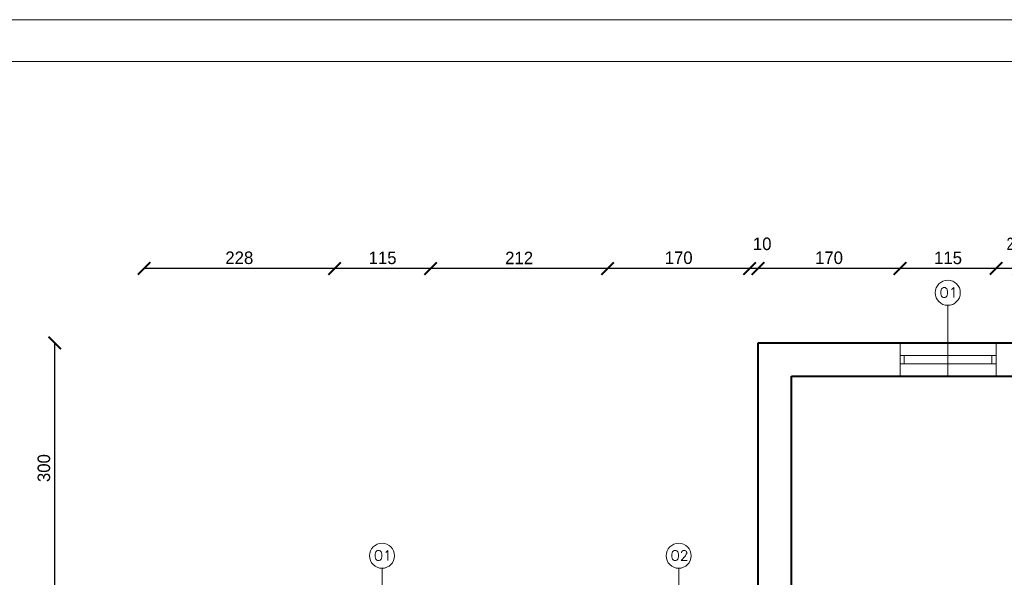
# Model space of a CAD drawing. Header units: millimetres. Extents: x 0 to 152651, y 46550 to 81081.
# Tile 27 of 109: x 125193 to 126371, y 80413 to 81081. Entities that reach past the tile are written whole.
import ezdxf

# ---------------------------------------------------------------- set-up
doc = ezdxf.new("R2010")
doc.units = ezdxf.units.MM
for name, color, linetype, lineweight in [('cienka', 3, 'Continuous', 18), ('gruba', 1, 'Continuous', 40), ('wymiary', 252, 'Continuous', 15)]:
    doc.layers.add(name, color=color, linetype=linetype, lineweight=lineweight)
doc.styles.add('ROMANS1', font='romans.shx', dxfattribs={"height": 15})
doc.styles.get("Standard").update_dxf_attribs({"font": 'GOTHIC.TTF'})
doc.dimstyles.new('secemin', dxfattribs={"dimtxt": 15, "dimasz": 15, "dimexe": 1.25, "dimexo": 0.625, "dimgap": 5, "dimtad": 1, "dimdec": 0, "dimtxsty": 'Standard', "dimblk": 'ARCHTICK', "dimcen": 0, "dimse1": 1, "dimse2": 1, "dimclrt": 256, "dimadec": 0, "dimazin": 0, "dimtfac": 1, "dimtdec": 0, "dimtmove": 0, "dimatfit": 3, "dimfxl": 1, "dimtfillclr": 250, "dimarcsym": 1})

# ---------------------------------------------------------------- blocks, each defined once
blk = doc.blocks.new('_ArchTick')
at = {"color": 0, "linetype": 'ByBlock', "const_width": 0.15}
blk.add_lwpolyline([(-0.5, -0.5), (0.5, 0.5)], dxfattribs=at)
blk = doc.blocks.new('*D1061')
at = {"layer": 'Defpoints', "color": 0, "transparency": 16777216}
for p in [(126361.6, 80783.3), (126361.6, 80746.8), (126388.6, 80746.8)]:
    blk.add_point(p, dxfattribs=at)
at = {"layer": 'wymiary', "color": 0, "lineweight": -2, "transparency": 16777216}
blk.add_line((126388.6, 80783.3), (126361.6, 80783.3), dxfattribs=at)
at = {"layer": 'wymiary', "color": 0, "lineweight": -2, "transparency": 16777216, "xscale": 15, "yscale": 15, "zscale": 15, "rotation": 180}
blk.add_blockref('_ArchTick', (126361.6, 80783.3), dxfattribs=at)
at = {"layer": 'wymiary', "color": 0, "lineweight": -2, "transparency": 16777216, "xscale": 15, "yscale": 15, "zscale": 15}
blk.add_blockref('_ArchTick', (126388.6, 80783.3), dxfattribs=at)
at = {"layer": 'wymiary', "transparency": 16777216, "insert": (126385.1, 80812.8), "char_height": 15, "attachment_point": 5}
blk.add_mtext('27', dxfattribs=at)
blk = doc.blocks.new('*D1062')
at = {"layer": 'Defpoints', "color": 0, "transparency": 16777216}
for p in [(126246.6, 80783.3), (126246.6, 80746.8), (126361.6, 80746.8)]:
    blk.add_point(p, dxfattribs=at)
at = {"layer": 'wymiary', "color": 0, "lineweight": -2, "transparency": 16777216}
blk.add_line((126361.6, 80783.3), (126246.6, 80783.3), dxfattribs=at)
at = {"layer": 'wymiary', "color": 0, "lineweight": -2, "transparency": 16777216, "xscale": 15, "yscale": 15, "zscale": 15, "rotation": 180}
blk.add_blockref('_ArchTick', (126246.6, 80783.3), dxfattribs=at)
at = {"layer": 'wymiary', "color": 0, "lineweight": -2, "transparency": 16777216, "xscale": 15, "yscale": 15, "zscale": 15}
blk.add_blockref('_ArchTick', (126361.6, 80783.3), dxfattribs=at)
at = {"layer": 'wymiary', "transparency": 16777216, "insert": (126304.1, 80796), "char_height": 15, "attachment_point": 5}
blk.add_mtext('115', dxfattribs=at)
blk = doc.blocks.new('*D1063')
at = {"layer": 'Defpoints', "color": 0, "transparency": 16777216}
for p in [(126076.6, 80783.3), (126076.6, 80746.8), (126246.6, 80746.8)]:
    blk.add_point(p, dxfattribs=at)
at = {"layer": 'wymiary', "color": 0, "lineweight": -2, "transparency": 16777216}
blk.add_line((126246.6, 80783.3), (126076.6, 80783.3), dxfattribs=at)
at = {"layer": 'wymiary', "color": 0, "lineweight": -2, "transparency": 16777216, "xscale": 15, "yscale": 15, "zscale": 15, "rotation": 180}
blk.add_blockref('_ArchTick', (126076.6, 80783.3), dxfattribs=at)
at = {"layer": 'wymiary', "color": 0, "lineweight": -2, "transparency": 16777216, "xscale": 15, "yscale": 15, "zscale": 15}
blk.add_blockref('_ArchTick', (126246.6, 80783.3), dxfattribs=at)
at = {"layer": 'wymiary', "transparency": 16777216, "insert": (126161.6, 80796.1), "char_height": 15, "attachment_point": 5}
blk.add_mtext('170', dxfattribs=at)
blk = doc.blocks.new('*D1064')
at = {"layer": 'Defpoints', "color": 0, "transparency": 16777216}
for p in [(126066.6, 80783.3), (126076.6, 80746.8), (126066.6, 80446.8)]:
    blk.add_point(p, dxfattribs=at)
at = {"layer": 'wymiary', "color": 0, "lineweight": -2, "transparency": 16777216}
blk.add_line((126076.6, 80783.3), (126066.6, 80783.3), dxfattribs=at)
at = {"layer": 'wymiary', "color": 0, "lineweight": -2, "transparency": 16777216, "xscale": 15, "yscale": 15, "zscale": 15, "rotation": 180}
blk.add_blockref('_ArchTick', (126066.6, 80783.3), dxfattribs=at)
at = {"layer": 'wymiary', "color": 0, "lineweight": -2, "transparency": 16777216, "xscale": 15, "yscale": 15, "zscale": 15}
blk.add_blockref('_ArchTick', (126076.6, 80783.3), dxfattribs=at)
at = {"layer": 'wymiary', "transparency": 16777216, "insert": (126081.6, 80812.8), "char_height": 15, "attachment_point": 5}
blk.add_mtext('10', dxfattribs=at)
blk = doc.blocks.new('*D1065')
at = {"layer": 'Defpoints', "color": 0, "transparency": 16777216}
for p in [(125896.6, 80783.3), (125896.6, 80446.8), (126066.6, 80446.8)]:
    blk.add_point(p, dxfattribs=at)
at = {"layer": 'wymiary', "color": 0, "lineweight": -2, "transparency": 16777216}
blk.add_line((126066.6, 80783.3), (125896.6, 80783.3), dxfattribs=at)
at = {"layer": 'wymiary', "color": 0, "lineweight": -2, "transparency": 16777216, "xscale": 15, "yscale": 15, "zscale": 15, "rotation": 180}
blk.add_blockref('_ArchTick', (125896.6, 80783.3), dxfattribs=at)
at = {"layer": 'wymiary', "color": 0, "lineweight": -2, "transparency": 16777216, "xscale": 15, "yscale": 15, "zscale": 15}
blk.add_blockref('_ArchTick', (126066.6, 80783.3), dxfattribs=at)
at = {"layer": 'wymiary', "transparency": 16777216, "insert": (125981.6, 80796.1), "char_height": 15, "attachment_point": 5}
blk.add_mtext('170', dxfattribs=at)
blk = doc.blocks.new('*D1066')
at = {"layer": 'Defpoints', "color": 0, "transparency": 16777216}
for p in [(125684.6, 80783.3), (125684.6, 80446.8), (125896.6, 80446.8)]:
    blk.add_point(p, dxfattribs=at)
at = {"layer": 'wymiary', "color": 0, "lineweight": -2, "transparency": 16777216}
blk.add_line((125896.6, 80783.3), (125684.6, 80783.3), dxfattribs=at)
at = {"layer": 'wymiary', "color": 0, "lineweight": -2, "transparency": 16777216, "xscale": 15, "yscale": 15, "zscale": 15, "rotation": 180}
blk.add_blockref('_ArchTick', (125684.6, 80783.3), dxfattribs=at)
at = {"layer": 'wymiary', "color": 0, "lineweight": -2, "transparency": 16777216, "xscale": 15, "yscale": 15, "zscale": 15}
blk.add_blockref('_ArchTick', (125896.6, 80783.3), dxfattribs=at)
at = {"layer": 'wymiary', "transparency": 16777216, "insert": (125790.6, 80796), "char_height": 15, "attachment_point": 5}
blk.add_mtext('212', dxfattribs=at)
blk = doc.blocks.new('*D1067')
at = {"layer": 'Defpoints', "color": 0, "transparency": 16777216}
for p in [(125569.6, 80783.3), (125569.6, 80446.8), (125684.6, 80446.8)]:
    blk.add_point(p, dxfattribs=at)
at = {"layer": 'wymiary', "color": 0, "lineweight": -2, "transparency": 16777216}
blk.add_line((125684.6, 80783.3), (125569.6, 80783.3), dxfattribs=at)
at = {"layer": 'wymiary', "color": 0, "lineweight": -2, "transparency": 16777216, "xscale": 15, "yscale": 15, "zscale": 15, "rotation": 180}
blk.add_blockref('_ArchTick', (125569.6, 80783.3), dxfattribs=at)
at = {"layer": 'wymiary', "color": 0, "lineweight": -2, "transparency": 16777216, "xscale": 15, "yscale": 15, "zscale": 15}
blk.add_blockref('_ArchTick', (125684.6, 80783.3), dxfattribs=at)
at = {"layer": 'wymiary', "transparency": 16777216, "insert": (125627.1, 80796), "char_height": 15, "attachment_point": 5}
blk.add_mtext('115', dxfattribs=at)
blk = doc.blocks.new('*D1068')
at = {"layer": 'Defpoints', "color": 0, "transparency": 16777216}
for p in [(125341.6, 80783.3), (125341.6, 80446.8), (125569.6, 80446.8)]:
    blk.add_point(p, dxfattribs=at)
at = {"layer": 'wymiary', "color": 0, "lineweight": -2, "transparency": 16777216}
blk.add_line((125569.6, 80783.3), (125341.6, 80783.3), dxfattribs=at)
at = {"layer": 'wymiary', "color": 0, "lineweight": -2, "transparency": 16777216, "xscale": 15, "yscale": 15, "zscale": 15, "rotation": 180}
blk.add_blockref('_ArchTick', (125341.6, 80783.3), dxfattribs=at)
at = {"layer": 'wymiary', "color": 0, "lineweight": -2, "transparency": 16777216, "xscale": 15, "yscale": 15, "zscale": 15}
blk.add_blockref('_ArchTick', (125569.6, 80783.3), dxfattribs=at)
at = {"layer": 'wymiary', "transparency": 16777216, "insert": (125455.6, 80796.1), "char_height": 15, "attachment_point": 5}
blk.add_mtext('228', dxfattribs=at)
blk = doc.blocks.new('*D1185')
at = {"layer": 'Defpoints', "color": 0, "transparency": 16777216}
for p in [(125234.6, 80694.2), (126076.6, 80694.2), (125341.6, 80394.2)]:
    blk.add_point(p, dxfattribs=at)
at = {"layer": 'wymiary', "color": 0, "lineweight": -2, "transparency": 16777216}
blk.add_line((125234.6, 80394.2), (125234.6, 80694.2), dxfattribs=at)
at = {"layer": 'wymiary', "color": 0, "lineweight": -2, "transparency": 16777216, "xscale": 15, "yscale": 15, "zscale": 15}
for p, rotation in [((125234.6, 80694.2), 90), ((125234.6, 80394.2), 270)]:
    blk.add_blockref('_ArchTick', p, dxfattribs=dict(at, rotation=rotation))
at = {"layer": 'wymiary', "transparency": 16777216, "insert": (125221.7, 80544.2), "char_height": 15, "attachment_point": 5, "rotation": 90}
blk.add_mtext('300', dxfattribs=at)

msp = doc.modelspace()

# ---------------------------------------------------------------- linework, layer by layer
at = {"layer": 'cienka'}
for p, q in [((124481.116, 81081.419), (128681.116, 81081.419)), ((124531.116, 81031.419), (128631.116, 81031.419)), ((126303.814, 80654.21), (126303.814, 80739.21)), ((126246.632, 80694.21), (126246.632, 80654.21)), ((126361.632, 80694.21), (126361.632, 80654.21)), ((126361.632, 80679.21), (126246.632, 80679.21)), ((126251.632, 80679.21), (126251.632, 80669.21)), ((126356.632, 80679.21), (126356.632, 80669.21)), ((126361.632, 80669.21), (126246.632, 80669.21)), ((125626.481, 80339.21), (125626.481, 80424.21)), ((125981.632, 80339.21), (125981.632, 80424.21))]:
    msp.add_line(p, q, dxfattribs=at)
for centre in [(126303.814, 80754.21), (125626.481, 80439.21), (125981.632, 80439.21)]:
    msp.add_circle(centre, 15, dxfattribs=at)
at = {"layer": 'gruba'}
for p, q in [((126076.632, 80394.21), (126076.632, 80694.21)), ((126076.632, 80694.21), (126671.632, 80694.21)), ((126116.632, 80394.21), (126116.632, 80654.21)), ((126116.632, 80654.21), (126631.632, 80654.21))]:
    msp.add_line(p, q, dxfattribs=at)

# ---------------------------------------------------------------- texts
at = {"layer": 'cienka', "char_height": 12, "width": 362.40331, "attachment_point": 1, "style": 'ROMANS1'}
for s, insert in [('O1', (126293.883, 80760.493)), ('O1', (125616.55, 80445.493)), ('O2', (125971.701, 80445.493))]:
    msp.add_mtext(s, dxfattribs=dict(at, insert=insert))

# ---------------------------------------------------------------- dimensions: what is measured, and where the dimension line sits
at = {"layer": 'wymiary'}
for base, p1, p2, picture, middle in [((126066.632, 80783.268), (126076.632, 80746.844), (126066.632, 80446.844), '*D1064', (126081.62, 80812.773)), ((126361.632, 80783.268), (126388.632, 80746.844), (126361.632, 80746.844), '*D1061', (126385.12, 80812.773)), ((125341.632, 80783.268), (125569.632, 80446.844), (125341.632, 80446.844), '*D1068', (125455.632, 80796.145)), ((125569.632, 80783.268), (125684.632, 80446.844), (125569.632, 80446.844), '*D1067', (125627.132, 80795.957)), ((125684.632, 80783.268), (125896.632, 80446.844), (125684.632, 80446.844), '*D1066', (125790.632, 80795.957)), ((125896.632, 80783.268), (126066.632, 80446.844), (125896.632, 80446.844), '*D1065', (125981.632, 80796.145)), ((126076.632, 80783.268), (126246.632, 80746.844), (126076.632, 80746.844), '*D1063', (126161.632, 80796.145)), ((126246.632, 80783.268), (126361.632, 80746.844), (126246.632, 80746.844), '*D1062', (126304.132, 80795.957))]:
    dim = msp.add_linear_dim(base=base, p1=p1, p2=p2, dimstyle='secemin', override={"dimtmove": 1}, dxfattribs=at)
    dim.commit()
    dim.dimension.update_dxf_attribs({"geometry": picture, "text_midpoint": middle})
dim = msp.add_linear_dim(base=(125234.55, 80694.21), p1=(125341.632, 80394.21), p2=(126076.632, 80694.21), angle=90, dimstyle='secemin', override={"dimtmove": 1}, dxfattribs=at)
dim.commit()
dim.dimension.update_dxf_attribs({"geometry": '*D1185', "text_midpoint": (125221.673, 80544.21)})

doc.saveas('drawing.dxf')
